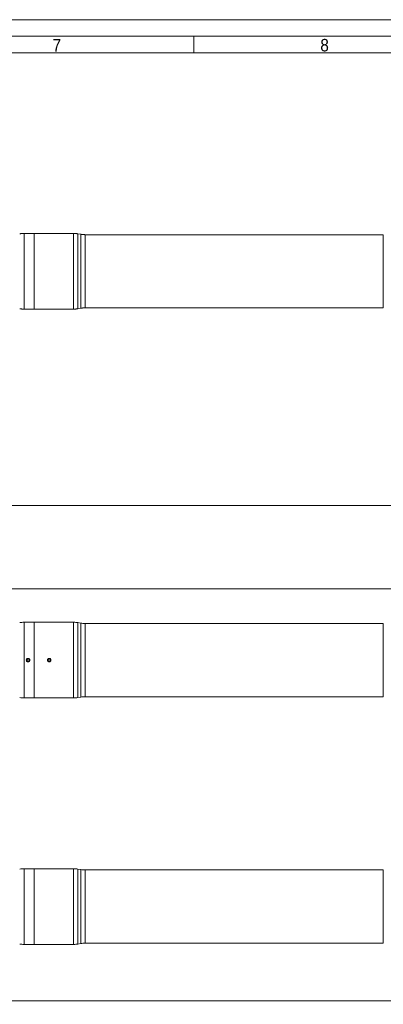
# Model space of a CAD drawing. Header units: millimetres. Extents: x 40 to 3324, y 40 to 2336.
# Tile 7 of 9: x 2111 to 2548, y 1152 to 2336. Entities that reach past the tile are written whole.
import ezdxf

# ---------------------------------------------------------------- set-up
doc = ezdxf.new("R2010")
doc.units = ezdxf.units.MM
doc.header["$LTSCALE"] = 4
doc.linetypes.add('SLD-Combinazione-di-due-tratteggi', pattern=[12.7, 6.35, -1.27, 1.27, -1.27, 1.27, -1.27])
doc.linetypes.add('SLD-Solido', pattern=[0])
doc.styles.add('SLDTEXTSTYLE0', font='GOTHIC.TTF', dxfattribs={"width": 0.913})
doc.styles.add('SLDTEXTSTYLE3', font='CALIBRI.TTF')
doc.styles.add('SLDTEXTSTYLE4', font='CALIBRIB.TTF')
doc.dimstyles.new('SLDDIMSTYLE0', dxfattribs={"dimtxt": 29.633333, "dimasz": 10, "dimexe": 0, "dimexo": 0.0625, "dimgap": 7.408333, "dimtad": 1, "dimrnd": 1e-09, "dimzin": 12, "dimdsep": 46, "dimtxsty": 'SLDTEXTSTYLE4', "dimsah": 1, "dimcen": 0.09, "dimadec": 0, "dimazin": 3, "dimtfac": 1, "dimtofl": 0, "dimtmove": 0, "dimatfit": 3, "dimfxl": 0, "dimfrac": 2, "dimtolj": 1, "dimtzin": 12, "dimarcsym": 0})

# ---------------------------------------------------------------- blocks, each defined once
blk = doc.blocks.new('_D_2')
at = {"color": 7, "linetype": 'SLD-Solido', "lineweight": 0}
for p, q in [((117.5, 2029.6), (117.5, 1748.1)), ((3103.5, 2029.6), (3103.5, 1748.1)), ((117.5, 1752.1), (3103.5, 1752.1))]:
    blk.add_line(p, q, dxfattribs=at)
for points in [[(117.5, 1752.1), (127.5, 1749.1), (127.5, 1755.1)], [(3103.5, 1752.1), (3093.5, 1755.1), (3093.5, 1749.1)]]:
    blk.add_solid(points, dxfattribs=at)
at = {"color": 7, "linetype": 'SLD-Solido', "lineweight": 0, "insert": (1570.4, 1791.6), "char_height": 29.63, "attachment_point": 1, "style": 'SLDTEXTSTYLE3'}
blk.add_mtext('2986', dxfattribs=at)
blk = doc.blocks.new('_D_3')
at = {"color": 7, "linetype": 'SLD-Solido', "lineweight": 0}
for p, q in [((145.5, 1598.6), (145.5, 1655.6)), ((145.5, 1651.6), (3075.5, 1651.6)), ((3075.5, 1599), (3075.5, 1655.6))]:
    blk.add_line(p, q, dxfattribs=at)
for points in [[(145.5, 1651.6), (155.5, 1648.6), (155.5, 1654.6)], [(3075.5, 1651.6), (3065.5, 1654.6), (3065.5, 1648.6)]]:
    blk.add_solid(points, dxfattribs=at)
at = {"color": 7, "linetype": 'SLD-Solido', "lineweight": 0, "insert": (1570.4, 1691.1), "char_height": 29.63, "attachment_point": 1, "style": 'SLDTEXTSTYLE3'}
blk.add_mtext('2930', dxfattribs=at)
blk = doc.blocks.new('_D_4')
at = {"color": 7, "linetype": 'SLD-Solido', "lineweight": 0}
for p, q in [((117.5, 1265.8), (117.5, 1152.3)), ((2803.5, 1265.8), (2803.5, 1152.3)), ((117.5, 1156.3), (2803.5, 1156.3))]:
    blk.add_line(p, q, dxfattribs=at)
for points in [[(117.5, 1156.3), (127.5, 1153.3), (127.5, 1159.3)], [(2803.5, 1156.3), (2793.5, 1159.3), (2793.5, 1153.3)]]:
    blk.add_solid(points, dxfattribs=at)
at = {"color": 7, "linetype": 'SLD-Solido', "lineweight": 0, "insert": (1420.4, 1195.8), "char_height": 29.63, "attachment_point": 1, "style": 'SLDTEXTSTYLE3'}
blk.add_mtext('2686', dxfattribs=at)

msp = doc.modelspace()

# ---------------------------------------------------------------- linework, layer by layer
at = {"color": 7, "linetype": 'SLD-Solido', "lineweight": 0}
for p, q in [((3324, 2336), (40, 2336)), ((3304, 2316), (60, 2316)), ((2320, 2316), (2320, 2296))]:
    msp.add_line(p, q, dxfattribs=at)
at = {"color": 7, "linetype": 'SLD-Solido', "lineweight": 15}
for p, q in [((3284, 2296), (80, 2296)), ((2118.612, 2079.058), (2115.811, 2079.058)), ((2115.811, 2079.058), (2115.811, 1988.058)), ((2128.187, 2079.058), (2122.787, 2079.058)), ((2144.112, 2079.058), (2128.187, 2079.058)), ((2128.187, 2079.058), (2128.187, 1988.058)), ((2144.553, 2079.058), (2146.187, 2079.058)), ((2146.187, 2079.058), (2147.82, 2079.058)), ((2175.562, 2079.058), (2148.287, 2079.058)), ((2175.562, 1988.058), (2175.562, 2079.058)), ((2184.109, 2078.014), (2180.771, 2078.602)), ((2180.771, 2078.602), (2180.771, 1988.514)), ((2184.109, 1989.102), (2184.109, 2078.014)), ((2548.155, 2077.558), (2189.318, 2077.558)), ((2189.318, 2077.558), (2189.318, 1989.558)), ((2548.155, 1989.558), (2548.155, 2077.558)), ((2180.771, 1988.514), (2184.109, 1989.102)), ((2189.318, 1989.558), (2548.155, 1989.558)), ((2115.811, 1988.058), (2128.187, 1988.058)), ((2128.187, 1988.058), (2175.562, 1988.058)), ((2128.187, 1611.604), (2115.811, 1611.604)), ((2115.811, 1611.604), (2115.811, 1520.604)), ((2175.562, 1611.604), (2128.187, 1611.604)), ((2128.187, 1611.604), (2128.187, 1520.604)), ((2175.562, 1566.104), (2175.562, 1611.604)), ((2184.109, 1610.559), (2180.771, 1611.148)), ((2180.771, 1611.148), (2180.771, 1521.059)), ((2184.109, 1566.104), (2184.109, 1610.559)), ((2548.155, 1610.104), (2189.318, 1610.104)), ((2189.318, 1610.104), (2189.318, 1522.104)), ((2548.155, 1522.104), (2548.155, 1610.104)), ((2120.687, 1567.547), (2119.436, 1566.825)), ((2119.436, 1566.825), (2119.436, 1565.382)), ((2119.436, 1565.382), (2120.687, 1564.66)), ((2121.936, 1566.825), (2120.687, 1567.547)), ((2120.687, 1564.66), (2121.936, 1565.382)), ((2121.936, 1565.382), (2121.936, 1566.825)), ((2146.187, 1567.547), (2144.937, 1566.825)), ((2144.937, 1566.825), (2144.937, 1565.382)), ((2144.937, 1565.382), (2146.187, 1564.66)), ((2147.437, 1566.825), (2146.187, 1567.547)), ((2146.187, 1564.66), (2147.437, 1565.382)), ((2147.437, 1565.382), (2147.437, 1566.825)), ((2175.562, 1520.604), (2175.562, 1566.104)), ((2184.109, 1521.648), (2184.109, 1566.104)), ((2115.811, 1520.604), (2128.187, 1520.604)), ((2128.187, 1520.604), (2175.562, 1520.604)), ((2180.771, 1521.059), (2184.109, 1521.648)), ((2189.318, 1522.104), (2548.155, 1522.104)), ((2118.612, 1315.321), (2115.811, 1315.321)), ((2115.811, 1315.321), (2115.811, 1224.321)), ((2128.187, 1315.321), (2122.787, 1315.321)), ((2144.112, 1315.321), (2128.187, 1315.321)), ((2128.187, 1315.321), (2128.187, 1224.321)), ((2144.553, 1315.321), (2146.187, 1315.321)), ((2146.187, 1315.321), (2147.82, 1315.321)), ((2175.562, 1315.321), (2148.287, 1315.321)), ((2175.562, 1224.321), (2175.562, 1315.321)), ((2184.109, 1314.277), (2180.771, 1314.865)), ((2180.771, 1314.865), (2180.771, 1224.777)), ((2184.109, 1225.365), (2184.109, 1314.277)), ((2548.155, 1313.821), (2189.318, 1313.821)), ((2189.318, 1313.821), (2189.318, 1225.821)), ((2548.155, 1225.821), (2548.155, 1313.821)), ((2115.811, 1224.321), (2128.187, 1224.321)), ((2128.187, 1224.321), (2175.562, 1224.321)), ((2180.771, 1224.777), (2184.109, 1225.365)), ((2189.318, 1225.821), (2548.155, 1225.821))]:
    msp.add_line(p, q, dxfattribs=at)
at = {"color": 7, "linetype": 'SLD-Combinazione-di-due-tratteggi', "lineweight": 0}
for p, q in [((2118.612, 2079.058), (2115.811, 2079.058)), ((2115.811, 2079.058), (2115.811, 1988.058)), ((2128.187, 2079.058), (2122.787, 2079.058)), ((2144.112, 2079.058), (2128.187, 2079.058)), ((2128.187, 2079.058), (2128.187, 1988.058)), ((2144.553, 2079.058), (2146.187, 2079.058)), ((2146.187, 2079.058), (2147.82, 2079.058)), ((2175.562, 2079.058), (2148.287, 2079.058)), ((2175.562, 1988.058), (2175.562, 2079.058)), ((2184.109, 2078.014), (2180.771, 2078.602)), ((2180.771, 2078.602), (2180.771, 1988.514)), ((2184.109, 1989.102), (2184.109, 2078.014)), ((2548.155, 2077.558), (2189.318, 2077.558)), ((2189.318, 2077.558), (2189.318, 1989.558)), ((2548.155, 1989.558), (2548.155, 2077.558)), ((2180.771, 1988.514), (2184.109, 1989.102)), ((2189.318, 1989.558), (2548.155, 1989.558)), ((2115.811, 1988.058), (2128.187, 1988.058)), ((2128.187, 1988.058), (2175.562, 1988.058))]:
    msp.add_line(p, q, dxfattribs=at)
at = {"color": 7, "linetype": 'SLD-Solido', "lineweight": 15}
for centre in [(2120.687, 1566.104), (2146.187, 1566.104)]:
    msp.add_circle(centre, 1.634, dxfattribs=at)
for centre, start, end in [((2115.811, 2049.058), 90, 100), ((2175.562, 2049.058), 80, 90), ((2189.318, 2107.558), 260, 270), ((2189.318, 1959.558), 90, 100), ((2115.811, 2018.058), 260, 270), ((2175.562, 2018.058), 270, 280), ((2115.811, 1581.604), 90, 100), ((2175.562, 1581.604), 80, 90), ((2189.318, 1640.104), 260, 270), ((2115.811, 1550.604), 260, 270), ((2175.562, 1550.604), 270, 280), ((2189.318, 1492.104), 90, 100), ((2115.811, 1285.321), 90, 100), ((2175.562, 1285.321), 80, 90), ((2189.318, 1343.821), 260, 270), ((2115.811, 1254.321), 260, 270), ((2175.562, 1254.321), 270, 280), ((2189.318, 1195.821), 90, 100)]:
    msp.add_arc(centre, 30, start, end, dxfattribs=at)
at = {"color": 7, "linetype": 'SLD-Combinazione-di-due-tratteggi', "lineweight": 0}
for centre, start, end in [((2115.811, 2049.058), 90, 100), ((2175.562, 2049.058), 80, 90), ((2189.318, 2107.558), 260, 270), ((2189.318, 1959.558), 90, 100), ((2115.811, 2018.058), 260, 270), ((2175.562, 2018.058), 270, 280)]:
    msp.add_arc(centre, 30, start, end, dxfattribs=at)
at = {"color": 7, "linetype": 'SLD-Solido', "lineweight": 15}
for points, knots in [([(2122.787, 2079.058), (2122.763, 2079.057), (2122.717, 2079.055), (2122.355, 2079.039), (2121.823, 2079.022), (2121.157, 2079.01), (2120.44, 2079.008), (2119.751, 2079.017), (2119.164, 2079.034), (2118.764, 2079.05), (2118.575, 2079.058), (2118.605, 2079.057), (2118.612, 2079.057)], [0, 0, 0, 0, 0.107293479, 0.214583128, 0.321943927, 0.429350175, 0.53667729, 0.643928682, 0.751222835, 0.858616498, 0.966007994, 1, 1, 1, 1]), ([(2148.287, 2079.058), (2148.263, 2079.057), (2148.217, 2079.055), (2147.855, 2079.039), (2147.323, 2079.022), (2146.657, 2079.01), (2145.94, 2079.008), (2145.251, 2079.017), (2144.664, 2079.034), (2144.264, 2079.05), (2144.075, 2079.058), (2144.105, 2079.057), (2144.112, 2079.057)], [0, 0, 0, 0, 0.10729233, 0.214581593, 0.321945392, 0.429351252, 0.536682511, 0.643933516, 0.751223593, 0.858614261, 0.966007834, 1, 1, 1, 1]), ([(2122.787, 1566.104), (2122.763, 1565.868), (2122.717, 1565.396), (2122.355, 1564.767), (2121.823, 1564.289), (2121.157, 1564.016), (2120.44, 1563.978), (2119.751, 1564.179), (2119.167, 1564.597), (2118.754, 1565.185), (2118.558, 1565.876), (2118.603, 1566.593), (2118.882, 1567.255), (2119.365, 1567.787), (2119.996, 1568.129), (2120.706, 1568.244), (2121.413, 1568.117), (2122.038, 1567.763), (2122.509, 1567.223), (2122.753, 1566.637), (2122.777, 1566.252), (2122.787, 1566.104)], [0, 0, 0, 0, 0.05365025, 0.107298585, 0.160982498, 0.214689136, 0.268356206, 0.321985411, 0.375635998, 0.429336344, 0.483035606, 0.536686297, 0.590313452, 0.64398255, 0.697687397, 0.751372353, 0.805010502, 0.858647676, 0.912330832, 0.966038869, 1, 1, 1, 1]), ([(2148.287, 1566.104), (2148.287, 1565.965), (2148.273, 1565.828), (2148.22, 1565.56), (2148.179, 1565.427), (2148.074, 1565.172), (2148.009, 1565.052), (2147.857, 1564.823), (2147.768, 1564.715), (2147.478, 1564.425), (2147.243, 1564.268), (2146.738, 1564.059), (2146.462, 1564.004), (2146.051, 1564.003), (2145.912, 1564.017), (2145.642, 1564.071), (2145.511, 1564.11), (2145.257, 1564.215), (2145.134, 1564.281), (2144.906, 1564.433), (2144.8, 1564.52), (2144.604, 1564.716), (2144.517, 1564.822), (2144.365, 1565.049), (2144.299, 1565.172), (2144.194, 1565.427), (2144.154, 1565.557), (2144.1, 1565.827), (2144.087, 1565.966), (2144.086, 1566.24), (2144.1, 1566.376), (2144.153, 1566.647), (2144.194, 1566.78), (2144.35, 1567.159), (2144.507, 1567.393), (2144.797, 1567.684), (2144.905, 1567.773), (2145.133, 1567.925), (2145.254, 1567.99), (2145.508, 1568.095), (2145.641, 1568.136), (2145.91, 1568.19), (2146.046, 1568.203), (2146.323, 1568.204), (2146.46, 1568.19), (2146.728, 1568.137), (2146.861, 1568.097), (2147.116, 1567.992), (2147.237, 1567.927), (2147.465, 1567.775), (2147.573, 1567.686), (2147.767, 1567.493), (2147.854, 1567.387), (2148.008, 1567.158), (2148.073, 1567.036), (2148.231, 1566.657), (2148.287, 1566.381), (2148.287, 1566.104)], [0, 0, 0, 0, 0.03125, 0.03125, 0.0625, 0.0625, 0.09375, 0.09375, 0.125, 0.125, 0.1875, 0.1875, 0.25, 0.25, 0.28125, 0.28125, 0.3125, 0.3125, 0.34375, 0.34375, 0.375, 0.375, 0.40625, 0.40625, 0.4375, 0.4375, 0.46875, 0.46875, 0.5, 0.5, 0.53125, 0.53125, 0.5625, 0.5625, 0.625, 0.625, 0.65625, 0.65625, 0.6875, 0.6875, 0.71875, 0.71875, 0.75, 0.75, 0.78125, 0.78125, 0.8125, 0.8125, 0.84375, 0.84375, 0.875, 0.875, 0.90625, 0.90625, 0.9375, 0.9375, 1, 1, 1, 1]), ([(2122.787, 1315.321), (2122.763, 1315.32), (2122.717, 1315.318), (2122.355, 1315.302), (2121.823, 1315.285), (2121.157, 1315.273), (2120.44, 1315.271), (2119.751, 1315.28), (2119.164, 1315.297), (2118.764, 1315.313), (2118.575, 1315.321), (2118.605, 1315.32), (2118.612, 1315.32)], [0, 0, 0, 0, 0.107293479, 0.214583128, 0.321943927, 0.429350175, 0.53667729, 0.643928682, 0.751222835, 0.858616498, 0.966007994, 1, 1, 1, 1]), ([(2148.287, 1315.321), (2148.263, 1315.32), (2148.217, 1315.318), (2147.855, 1315.302), (2147.323, 1315.285), (2146.657, 1315.273), (2145.94, 1315.271), (2145.251, 1315.28), (2144.664, 1315.297), (2144.264, 1315.313), (2144.075, 1315.321), (2144.105, 1315.32), (2144.112, 1315.32)], [0, 0, 0, 0, 0.10729233, 0.214581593, 0.321945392, 0.429351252, 0.536682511, 0.643933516, 0.751223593, 0.858614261, 0.966007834, 1, 1, 1, 1])]:
    msp.add_open_spline(points, degree=3, knots=knots, dxfattribs=at)
at = {"color": 7, "linetype": 'SLD-Combinazione-di-due-tratteggi', "lineweight": 0}
for points, knots in [([(2122.787, 2079.058), (2122.763, 2079.057), (2122.717, 2079.055), (2122.355, 2079.039), (2121.823, 2079.022), (2121.157, 2079.01), (2120.44, 2079.008), (2119.751, 2079.017), (2119.164, 2079.034), (2118.764, 2079.05), (2118.575, 2079.058), (2118.605, 2079.057), (2118.612, 2079.057)], [0, 0, 0, 0, 0.107293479, 0.214583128, 0.321943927, 0.429350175, 0.53667729, 0.643928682, 0.751222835, 0.858616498, 0.966007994, 1, 1, 1, 1]), ([(2148.287, 2079.058), (2148.263, 2079.057), (2148.217, 2079.055), (2147.855, 2079.039), (2147.323, 2079.022), (2146.657, 2079.01), (2145.94, 2079.008), (2145.251, 2079.017), (2144.664, 2079.034), (2144.264, 2079.05), (2144.075, 2079.058), (2144.105, 2079.057), (2144.112, 2079.057)], [0, 0, 0, 0, 0.10729233, 0.214581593, 0.321945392, 0.429351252, 0.536682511, 0.643933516, 0.751223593, 0.858614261, 0.966007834, 1, 1, 1, 1])]:
    msp.add_open_spline(points, degree=3, knots=knots, dxfattribs=at)

# ---------------------------------------------------------------- texts
at = {"color": 7, "linetype": 'Continuous', "lineweight": 0, "char_height": 15.048, "attachment_point": 1, "style": 'SLDTEXTSTYLE0'}
for s, insert in [('7', (2150.206, 2312.73)), ('8', (2472.387, 2312.899))]:
    msp.add_mtext(s, dxfattribs=dict(at, insert=insert))

# ---------------------------------------------------------------- dimensions: what is measured, and where the dimension line sits
at = {"color": 7, "linetype": 'SLD-Solido', "lineweight": 0}
for base, p1, p2, picture, middle in [((3103.487, 1752.058), (117.487, 2033.558), (3103.487, 2033.558), '_D_2', (1610.487, 1752.058)), ((3075.487, 1651.604), (145.487, 1594.604), (3075.487, 1595.004), '_D_3', (1610.487, 1651.604))]:
    dim = msp.add_linear_dim(base=base, p1=p1, p2=p2, dimstyle='SLDDIMSTYLE0', dxfattribs=at)
    dim.commit()
    dim.dimension.update_dxf_attribs({"geometry": picture, "text_midpoint": middle, "dimtype": 160})
dim = msp.add_linear_dim(base=(2803.487, 1156.321), p1=(117.487, 1269.821), p2=(2803.487, 1269.821), angle=0, dimstyle='SLDDIMSTYLE0', dxfattribs=at)
dim.commit()
dim.dimension.update_dxf_attribs({"geometry": '_D_4', "text_midpoint": (1460.487, 1156.321), "dimtype": 160})

doc.saveas('drawing.dxf')
